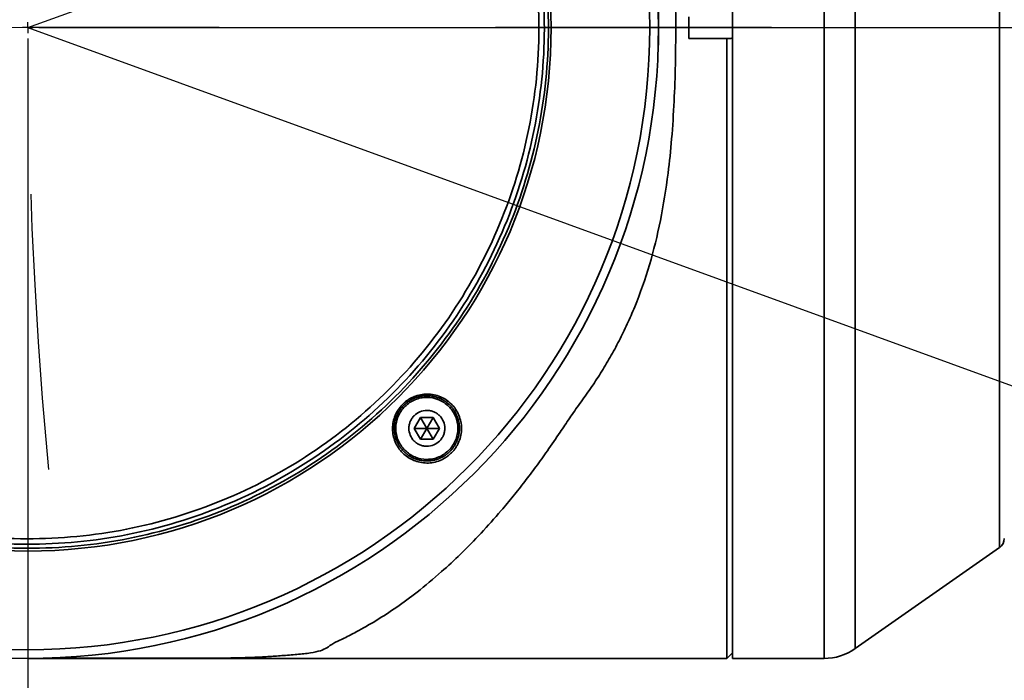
# Model space of a CAD drawing. Header units: millimetres. Extents: x 0 to 4200, y 0 to 2974.
# Tile 8 of 40: x 870 to 961, y 1734 to 1795. Entities that reach past the tile are written whole.
import ezdxf

# ---------------------------------------------------------------- set-up
doc = ezdxf.new("R2010")
doc.units = ezdxf.units.MM
doc.header["$LTSCALE"] = 10
doc.linetypes.add('CENTERX2', pattern=[20.32, 12.7, -2.54, 2.54, -2.54])
doc.layers.add('中心线层', color=6, linetype='CENTERX2', lineweight=25)
doc.layers.add('标注层', color=150, linetype='Continuous')
doc.styles.add('SLDTEXTSTYLE1', font='仿宋_GB2312')
doc.dimstyles.new('SLDDIMSTYLE0', dxfattribs={"dimtxt": 35, "dimasz": 40, "dimexe": 0, "dimexo": 0.0625, "dimgap": 8.75, "dimtad": 0, "dimtih": 1, "dimtoh": 1, "dimrnd": 1e-09, "dimzin": 12, "dimdsep": 46, "dimtxsty": 'SLDTEXTSTYLE1', "dimsah": 1, "dimcen": 0, "dimadec": 0, "dimazin": 3, "dimtfac": 1, "dimtdec": 3, "dimtofl": 0, "dimtmove": 0, "dimatfit": 3, "dimfxl": 1, "dimfrac": 2, "dimtolj": 1, "dimtzin": 12, "dimarcsym": 0})

# ---------------------------------------------------------------- blocks, each defined once
blk = doc.blocks.new('_D')
at = {"layer": '标注层'}
for p, q in [((1647.322, 2033.111), (1785.077, 2126.799)), ((1785.077, 2126.799), (1894.881, 2126.799))]:
    blk.add_line(p, q, dxfattribs=at)
blk.add_solid([(1647.322, 2033.111), (1683.21, 2051.472), (1677.586, 2059.74)], dxfattribs=at)
at = {"layer": '标注层', "char_height": 35, "attachment_point": 1, "style": 'SLDTEXTSTYLE1'}
for s, insert in [('%%c', (1795.077, 2171.916)), ('850', (1833.777, 2171.916))]:
    blk.add_mtext(s, dxfattribs=dict(at, insert=insert))
blk = doc.blocks.new('_D_2')
at = {"layer": '标注层'}
for p, q in [((535.334, 2126.799), (425.53, 2126.799)), ((590.392, 2072.211), (535.334, 2126.799))]:
    blk.add_line(p, q, dxfattribs=at)
blk.add_solid([(590.392, 2072.211), (565.507, 2103.925), (558.466, 2096.823)], dxfattribs=at)
at = {"layer": '标注层', "char_height": 35, "attachment_point": 1, "style": 'SLDTEXTSTYLE1'}
for s, insert in [('%%c', (425.53, 2171.916)), ('790', (464.229, 2171.916))]:
    blk.add_mtext(s, dxfattribs=dict(at, insert=insert))
blk = doc.blocks.new('SW_CENTERMARKSYMBOL_1')
at = {"layer": '中心线层', "color": 0}
blk.add_line((-1, 0), (-425.5, 0), dxfattribs=at)
blk = doc.blocks.new('SW_CENTERMARKSYMBOL_2')
at = {"layer": '中心线层', "color": 0}
for p, q in [((0, 0), (-0.5, 0)), ((0, 0), (0, 0.5)), ((0, 0), (0, -0.5)), ((0, 0), (0.5, 0)), ((1, 0), (395.5, 0)), ((0, -1), (0, -395.5))]:
    blk.add_line(p, q, dxfattribs=at)

msp = doc.modelspace()

# ---------------------------------------------------------------- linework, layer by layer
at = {"color": 7, "linetype": 'Continuous', "lineweight": 35}
for p, q in [((935.695, 1852.105), (935.695, 1794.105)), ((931.695, 1793.1), (931.695, 1795.11)), ((935.695, 1794.105), (935.695, 1736.105)), ((935.192, 1793.1), (931.695, 1793.1)), ((935.192, 1793.1), (935.192, 1736.105)), ((935.192, 1793.1), (935.383, 1793.1)), ((935.692, 1793.149), (935.692, 1736.605)), ((935.695, 1793.149), (935.692, 1793.149)), ((907.011, 1758.26), (906.434, 1757.26)), ((908.166, 1758.26), (907.011, 1758.26)), ((907.011, 1758.26), (907.588, 1757.26)), ((908.166, 1758.26), (907.588, 1757.26)), ((908.743, 1757.26), (908.166, 1758.26)), ((906.434, 1757.26), (907.011, 1756.26)), ((906.434, 1757.26), (907.588, 1757.26)), ((907.588, 1757.26), (907.011, 1756.26)), ((908.743, 1757.26), (907.588, 1757.26)), ((908.166, 1756.26), (907.588, 1757.26)), ((908.166, 1756.26), (908.743, 1757.26)), ((907.011, 1756.26), (908.166, 1756.26)), ((946.986, 1737.009), (960.268, 1746.307)), ((870.895, 1736.105), (935.192, 1736.105)), ((935.192, 1736.105), (935.692, 1736.605)), ((935.692, 1736.605), (935.695, 1736.605)), ((935.695, 1736.105), (944.119, 1736.105))]:
    msp.add_line(p, q, dxfattribs=at)
at = {"color": 8, "linetype": 'Continuous', "lineweight": 35}
for p, q in [((944.119, 1852.105), (944.119, 1794.105)), ((946.986, 1851.202), (946.986, 1737.009)), ((960.268, 1841.904), (960.268, 1794.105)), ((944.119, 1794.105), (944.119, 1736.105)), ((960.268, 1794.105), (960.268, 1746.307))]:
    msp.add_line(p, q, dxfattribs=at)
at = {"color": 7, "linetype": 'Continuous', "lineweight": 35}
for radius in [58, 57.196, 48.125]:
    msp.add_circle((870.895, 1794.105), radius, dxfattribs=at)
for centre, radius, start, end in [((959.695, 1747.126), 1, 304.99202, 360), ((944.119, 1741.105), 5, 270, 304.99202)]:
    msp.add_arc(centre, radius, start, end, dxfattribs=at)
for points, knots in [([(884.857, 1852.091), (884.979, 1852.091), (885.677, 1852.092), (886.953, 1852.089), (888.646, 1852.08), (890.243, 1852.056), (891.453, 1852.019), (892.379, 1851.977), (892.892, 1851.947), (893.26, 1851.923), (893.479, 1851.908), (893.798, 1851.885), (894.083, 1851.862), (894.298, 1851.845), (894.351, 1851.84), (894.365, 1851.839), (894.368, 1851.839), (894.369, 1851.839), (894.369, 1851.839), (894.37, 1851.839), (894.37, 1851.839), (894.379, 1851.903), (895.413, 1851.727), (896.17, 1851.705), (897.138, 1851.567), (898.15, 1851.344), (898.528, 1850.897), (899.854, 1850.324), (901.519, 1849.457), (903.715, 1848.18), (906.416, 1846.271), (909.126, 1844.024), (911.831, 1841.423), (913.983, 1839.061), (915.709, 1836.981), (916.97, 1835.365), (918.212, 1833.676), (919.446, 1831.918), (920.676, 1830.052), (922.007, 1828.192), (923.349, 1826.275), (924.572, 1824.236), (925.688, 1822.108), (926.768, 1819.703), (927.764, 1816.997), (928.623, 1813.985), (929.291, 1810.841), (929.837, 1807.284), (930.22, 1803.207), (930.443, 1798.698), (930.471, 1795.627), (930.484, 1794.105)], [0, 0, 0, 0, 0.003461, 0.0199131, 0.036324, 0.0526696, 0.0691369, 0.0769217, 0.0855347, 0.087904, 0.0906401, 0.0937429, 0.099892, 0.1014345, 0.1018226, 0.1019209, 0.1019462, 0.1019527, 0.1019545, 0.1019552, 0.1019554, 0.1019555, 0.1126678, 0.1238219, 0.1344521, 0.1506746, 0.1772218, 0.2037856, 0.2313153, 0.2811119, 0.3310557, 0.3873417, 0.436068, 0.4868726, 0.5132648, 0.5386337, 0.5627157, 0.5891045, 0.614511, 0.6399457, 0.665593, 0.6912412, 0.7170754, 0.7424872, 0.7744373, 0.8065321, 0.837884, 0.8706542, 0.9125343, 0.9566509, 1, 1, 1, 1]), ([(837.114, 1828.026), (839.334, 1830.237), (841.772, 1832.229), (846.99, 1835.7), (849.769, 1837.179), (855.564, 1839.565), (858.578, 1840.472), (864.727, 1841.682), (867.861, 1841.984), (874.127, 1841.971), (877.26, 1841.656), (883.403, 1840.421), (886.414, 1839.501), (892.199, 1837.091), (894.972, 1835.601), (900.175, 1832.109), (902.605, 1830.106), (907.027, 1825.666), (909.019, 1823.228), (912.49, 1818.011), (913.968, 1815.231), (916.354, 1809.437), (917.262, 1806.422), (918.472, 1800.273), (918.774, 1797.14), (918.761, 1790.873), (918.446, 1787.741), (917.21, 1781.597), (916.29, 1778.586), (913.88, 1772.802), (912.39, 1770.028), (908.898, 1764.825), (906.896, 1762.396), (904.676, 1760.185)], [0, 0, 0, 0, 0.0625, 0.0625, 0.125, 0.125, 0.1875, 0.1875, 0.25, 0.25, 0.3125, 0.3125, 0.375, 0.375, 0.4375, 0.4375, 0.5, 0.5, 0.5625, 0.5625, 0.625, 0.625, 0.6875, 0.6875, 0.75, 0.75, 0.8125, 0.8125, 0.875, 0.875, 0.9375, 0.9375, 1, 1, 1, 1]), ([(904.413, 1760.448), (906.616, 1762.642), (908.603, 1765.053), (912.068, 1770.216), (913.546, 1772.967), (915.937, 1778.707), (916.85, 1781.694), (918.076, 1787.79), (918.388, 1790.898), (918.401, 1797.116), (918.102, 1800.225), (916.901, 1806.326), (916, 1809.317), (913.633, 1815.067), (912.166, 1817.825), (908.722, 1823.002), (906.746, 1825.421), (902.358, 1829.826), (899.948, 1831.813), (894.785, 1835.278), (892.033, 1836.756), (886.293, 1839.148), (883.306, 1840.061), (877.21, 1841.286), (874.102, 1841.599), (867.884, 1841.612), (864.775, 1841.312), (858.674, 1840.112), (855.683, 1839.211), (849.934, 1836.843), (847.176, 1835.377), (841.999, 1831.933), (839.58, 1829.956), (837.377, 1827.762)], [0, 0, 0, 0, 0.0625, 0.0625, 0.125, 0.125, 0.1875, 0.1875, 0.25, 0.25, 0.3125, 0.3125, 0.375, 0.375, 0.4375, 0.4375, 0.5, 0.5, 0.5625, 0.5625, 0.625, 0.625, 0.6875, 0.6875, 0.75, 0.75, 0.8125, 0.8125, 0.875, 0.875, 0.9375, 0.9375, 1, 1, 1, 1]), ([(837.73, 1827.408), (839.909, 1829.579), (842.303, 1831.535), (847.425, 1834.942), (850.154, 1836.394), (855.843, 1838.736), (858.803, 1839.627), (864.839, 1840.815), (867.916, 1841.112), (874.068, 1841.099), (877.144, 1840.79), (883.175, 1839.577), (886.131, 1838.674), (891.81, 1836.307), (894.533, 1834.845), (899.642, 1831.416), (902.027, 1829.45), (906.368, 1825.091), (908.324, 1822.698), (911.732, 1817.575), (913.183, 1814.846), (915.526, 1809.157), (916.417, 1806.198), (917.605, 1800.161), (917.901, 1797.084), (917.888, 1790.932), (917.579, 1787.857), (916.366, 1781.825), (915.463, 1778.869), (913.097, 1773.19), (911.634, 1770.467), (908.206, 1765.359), (906.24, 1762.973), (904.06, 1760.803)], [0, 0, 0, 0, 0.0625, 0.0625, 0.125, 0.125, 0.1875, 0.1875, 0.25, 0.25, 0.3125, 0.3125, 0.375, 0.375, 0.4375, 0.4375, 0.5, 0.5, 0.5625, 0.5625, 0.625, 0.625, 0.6875, 0.6875, 0.75, 0.75, 0.8125, 0.8125, 0.875, 0.875, 0.9375, 0.9375, 1, 1, 1, 1]), ([(904.676, 1760.185), (902.456, 1757.974), (900.018, 1755.981), (894.8, 1752.511), (892.021, 1751.032), (886.226, 1748.646), (883.212, 1747.739), (877.063, 1746.529), (873.929, 1746.227), (867.663, 1746.24), (864.53, 1746.555), (858.387, 1747.79), (855.376, 1748.71), (849.591, 1751.12), (846.818, 1752.61), (841.615, 1756.102), (839.185, 1758.105), (834.763, 1762.545), (832.771, 1764.983), (829.3, 1770.2), (827.822, 1772.98), (825.436, 1778.774), (824.528, 1781.789), (823.318, 1787.937), (823.016, 1791.071), (823.029, 1797.338), (823.344, 1800.47), (824.579, 1806.614), (825.5, 1809.625), (827.91, 1815.409), (829.399, 1818.183), (832.892, 1823.386), (834.894, 1825.815), (837.114, 1828.026)], [0, 0, 0, 0, 0.0625, 0.0625, 0.125, 0.125, 0.1875, 0.1875, 0.25, 0.25, 0.3125, 0.3125, 0.375, 0.375, 0.4375, 0.4375, 0.5, 0.5, 0.5625, 0.5625, 0.625, 0.625, 0.6875, 0.6875, 0.75, 0.75, 0.8125, 0.8125, 0.875, 0.875, 0.9375, 0.9375, 1, 1, 1, 1]), ([(837.377, 1827.762), (835.174, 1825.569), (833.187, 1823.158), (829.722, 1817.995), (828.244, 1815.243), (825.853, 1809.504), (824.94, 1806.516), (823.714, 1800.421), (823.401, 1797.313), (823.389, 1791.095), (823.688, 1787.985), (824.889, 1781.885), (825.789, 1778.893), (828.157, 1773.144), (829.624, 1770.386), (833.067, 1765.209), (835.044, 1762.79), (839.432, 1758.385), (841.842, 1756.398), (847.005, 1752.933), (849.757, 1751.454), (855.496, 1749.063), (858.484, 1748.15), (864.58, 1746.925), (867.688, 1746.612), (873.906, 1746.599), (877.015, 1746.899), (883.116, 1748.099), (886.107, 1749), (891.856, 1751.367), (894.614, 1752.834), (899.791, 1756.278), (902.21, 1758.255), (904.413, 1760.448)], [0, 0, 0, 0, 0.0625, 0.0625, 0.125, 0.125, 0.1875, 0.1875, 0.25, 0.25, 0.3125, 0.3125, 0.375, 0.375, 0.4375, 0.4375, 0.5, 0.5, 0.5625, 0.5625, 0.625, 0.625, 0.6875, 0.6875, 0.75, 0.75, 0.8125, 0.8125, 0.875, 0.875, 0.9375, 0.9375, 1, 1, 1, 1]), ([(904.06, 1760.803), (901.88, 1758.632), (899.487, 1756.676), (894.365, 1753.269), (891.636, 1751.817), (885.947, 1749.475), (882.987, 1748.584), (876.951, 1747.396), (873.874, 1747.099), (867.722, 1747.112), (864.646, 1747.421), (858.615, 1748.634), (855.659, 1749.537), (849.979, 1751.903), (847.257, 1753.366), (842.148, 1756.795), (839.763, 1758.761), (835.422, 1763.12), (833.466, 1765.513), (830.058, 1770.636), (828.607, 1773.365), (826.264, 1779.054), (825.373, 1782.013), (824.185, 1788.05), (823.889, 1791.127), (823.901, 1797.279), (824.211, 1800.354), (825.423, 1806.386), (826.327, 1809.342), (828.693, 1815.021), (830.156, 1817.744), (833.584, 1822.852), (835.55, 1825.237), (837.73, 1827.408)], [0, 0, 0, 0, 0.0625, 0.0625, 0.125, 0.125, 0.1875, 0.1875, 0.25, 0.25, 0.3125, 0.3125, 0.375, 0.375, 0.4375, 0.4375, 0.5, 0.5, 0.5625, 0.5625, 0.625, 0.625, 0.6875, 0.6875, 0.75, 0.75, 0.8125, 0.8125, 0.875, 0.875, 0.9375, 0.9375, 1, 1, 1, 1]), ([(928.876, 1795.744), (928.879, 1795.61), (928.885, 1795.341), (928.891, 1794.934), (928.895, 1794.522), (928.895, 1794.245), (928.896, 1794.105)], [0, 0, 0, 0, 0.245004, 0.493299, 0.744945, 1, 1, 1, 1]), ([(930.484, 1794.105), (930.477, 1792.972), (930.461, 1790.711), (930.339, 1787.292), (930.128, 1783.957), (929.753, 1780.276), (929.129, 1776.382), (928.119, 1772.26), (927.02, 1769.131), (926.025, 1766.842), (925.272, 1765.297), (924.456, 1763.79), (923.578, 1762.327), (922.65, 1760.906), (921.649, 1759.557), (920.724, 1758.211), (919.75, 1756.751), (918.718, 1755.248), (917.637, 1753.744), (916.59, 1752.353), (915.524, 1751.006), (914.187, 1749.4), (912.571, 1747.593), (910.744, 1745.729), (908.773, 1743.904), (906.811, 1742.272), (904.803, 1740.788), (902.934, 1739.567), (901.305, 1738.646), (900.023, 1737.974), (898.944, 1737.501), (898.446, 1737.103), (897.873, 1736.804), (896.932, 1736.6), (895.65, 1736.464), (894.239, 1736.363), (892.983, 1736.264), (891.62, 1736.196), (890.159, 1736.153), (888.568, 1736.13), (886.884, 1736.122), (885.626, 1736.118), (884.942, 1736.12), (884.83, 1736.12)], [0, 0, 0, 0, 0.032281, 0.06439, 0.09776, 0.128402, 0.17195, 0.214051, 0.256358, 0.274366, 0.292578, 0.311014, 0.329381, 0.347863, 0.36656, 0.384625, 0.402796, 0.426901, 0.44848, 0.469093, 0.490397, 0.512394, 0.54849, 0.585177, 0.618378, 0.661651, 0.697523, 0.733889, 0.769992, 0.792759, 0.81387, 0.834558, 0.850567, 0.866696, 0.882824, 0.899113, 0.915413, 0.931648, 0.947906, 0.964262, 0.980454, 0.996801, 1, 1, 1, 1]), ([(928.896, 1794.105), (928.895, 1793.966), (928.895, 1793.689), (928.891, 1793.276), (928.885, 1792.869), (928.879, 1792.6), (928.876, 1792.467)], [0, 0, 0, 0, 0.255055, 0.506701, 0.754996, 1, 1, 1, 1]), ([(928.896, 1794.105), (928.897, 1794.105), (928.898, 1794.105), (928.899, 1794.105), (928.901, 1794.105), (928.904, 1794.105), (928.906, 1794.105), (928.911, 1794.105), (928.916, 1794.105), (928.922, 1794.105), (928.933, 1794.105), (928.947, 1794.105), (928.962, 1794.105), (928.993, 1794.105), (929.032, 1794.105), (929.078, 1794.105), (929.17, 1794.105), (929.29, 1794.105), (929.432, 1794.105), (929.449, 1794.105), (929.467, 1794.105), (929.486, 1794.105), (929.495, 1794.105), (929.504, 1794.105), (929.514, 1794.105), (929.523, 1794.105), (929.533, 1794.105), (929.542, 1794.105), (929.58, 1794.105), (929.62, 1794.105), (929.66, 1794.105), (929.742, 1794.105), (929.828, 1794.105), (929.918, 1794.105), (930.094, 1794.105), (930.285, 1794.105), (930.484, 1794.105)], [0.3457594, 0.3457594, 0.3457594, 0.3457594, 0.3512622, 0.3512622, 0.3512622, 0.3601297, 0.3601297, 0.3601297, 0.3778648, 0.3778648, 0.3778648, 0.4133351, 0.4133351, 0.4133351, 0.4842756, 0.4842756, 0.4842756, 0.6261566, 0.6261566, 0.6261566, 0.6438917, 0.6438917, 0.6438917, 0.6527593, 0.6527593, 0.6527593, 0.6616268, 0.6616268, 0.6616268, 0.6970971, 0.6970971, 0.6970971, 0.7680376, 0.7680376, 0.7680376, 0.9065538, 0.9065538, 0.9065538, 0.9065538]), ([(935.692, 1793.149), (935.667, 1793.141), (935.616, 1793.126), (935.54, 1793.112), (935.462, 1793.102), (935.41, 1793.101), (935.383, 1793.1)], [0, 0, 0, 0, 0.247135, 0.49566, 0.746359, 1, 1, 1, 1]), ([(905.37, 1759.487), (905.413, 1759.529), (905.5, 1759.613), (905.638, 1759.729), (905.781, 1759.836), (905.93, 1759.935), (906.085, 1760.025), (906.245, 1760.106), (906.546, 1760.238), (907.005, 1760.377), (907.627, 1760.432), (908.247, 1760.369), (908.839, 1760.185), (909.386, 1759.893), (909.862, 1759.499), (910.257, 1759.021), (910.55, 1758.474), (910.735, 1757.879), (910.797, 1757.256), (910.74, 1756.631), (910.588, 1756.128), (910.41, 1755.748), (910.248, 1755.478), (910.061, 1755.224), (909.916, 1755.072), (909.844, 1754.995)], [0, 0, 0, 0, 0.018047, 0.035925, 0.053706, 0.071461, 0.089262, 0.107182, 0.125288, 0.187474, 0.250083, 0.312108, 0.374853, 0.436836, 0.499653, 0.561787, 0.624523, 0.686931, 0.749514, 0.812072, 0.874541, 0.906071, 0.937308, 0.968527, 1, 1, 1, 1]), ([(909.844, 1754.995), (909.8, 1754.953), (909.714, 1754.87), (909.575, 1754.754), (909.432, 1754.647), (909.283, 1754.548), (909.128, 1754.458), (908.968, 1754.376), (908.667, 1754.244), (908.207, 1754.106), (907.583, 1754.051), (906.962, 1754.115), (906.368, 1754.301), (905.822, 1754.594), (905.345, 1754.99), (904.952, 1755.468), (904.661, 1756.016), (904.478, 1756.608), (904.416, 1757.23), (904.473, 1757.853), (904.626, 1758.355), (904.803, 1758.733), (904.965, 1759.003), (905.152, 1759.258), (905.297, 1759.411), (905.37, 1759.487)], [0, 0, 0, 0, 0.018004, 0.035888, 0.053703, 0.071499, 0.089327, 0.107239, 0.125284, 0.18763, 0.250085, 0.312541, 0.374854, 0.437503, 0.49965, 0.562452, 0.624517, 0.687361, 0.749511, 0.812234, 0.874552, 0.905806, 0.937024, 0.968517, 1, 1, 1, 1]), ([(907.588, 1760.11), (907.965, 1760.11), (908.339, 1760.034), (908.853, 1759.821), (909.019, 1759.732), (909.33, 1759.524), (909.473, 1759.406), (909.736, 1759.143), (909.856, 1758.996), (910.062, 1758.687), (910.15, 1758.523), (910.293, 1758.178), (910.348, 1757.997), (910.42, 1757.633), (910.438, 1757.447), (910.438, 1757.072), (910.42, 1756.887), (910.348, 1756.523), (910.293, 1756.341), (910.15, 1755.997), (910.063, 1755.833), (909.856, 1755.523), (909.736, 1755.377), (909.473, 1755.114), (909.33, 1754.996), (909.018, 1754.787), (908.853, 1754.699), (908.51, 1754.557), (908.33, 1754.502), (907.963, 1754.428), (907.777, 1754.41), (907.212, 1754.41), (906.838, 1754.485), (906.324, 1754.699), (906.158, 1754.788), (905.847, 1754.996), (905.704, 1755.114), (905.441, 1755.377), (905.321, 1755.524), (905.114, 1755.833), (905.027, 1755.997), (904.884, 1756.342), (904.829, 1756.523), (904.757, 1756.887), (904.738, 1757.072), (904.738, 1757.448), (904.757, 1757.633), (904.829, 1757.997), (904.884, 1758.178), (905.027, 1758.523), (905.114, 1758.687), (905.321, 1758.997), (905.441, 1759.143), (905.704, 1759.406), (905.847, 1759.524), (906.159, 1759.733), (906.324, 1759.821), (906.667, 1759.963), (906.846, 1760.018), (907.214, 1760.091), (907.4, 1760.11), (907.588, 1760.11)], [0, 0, 0, 0, 0.0625, 0.0625, 0.09375, 0.09375, 0.125, 0.125, 0.15625, 0.15625, 0.1875, 0.1875, 0.21875, 0.21875, 0.25, 0.25, 0.28125, 0.28125, 0.3125, 0.3125, 0.34375, 0.34375, 0.375, 0.375, 0.40625, 0.40625, 0.4375, 0.4375, 0.46875, 0.46875, 0.5, 0.5, 0.5625, 0.5625, 0.59375, 0.59375, 0.625, 0.625, 0.65625, 0.65625, 0.6875, 0.6875, 0.71875, 0.71875, 0.75, 0.75, 0.78125, 0.78125, 0.8125, 0.8125, 0.84375, 0.84375, 0.875, 0.875, 0.90625, 0.90625, 0.9375, 0.9375, 0.96875, 0.96875, 1, 1, 1, 1]), ([(905.471, 1759.386), (905.489, 1759.403), (905.507, 1759.421), (905.543, 1759.455), (905.562, 1759.472), (905.617, 1759.522), (905.655, 1759.554), (905.77, 1759.648), (905.849, 1759.706), (905.972, 1759.788), (906.014, 1759.814), (906.099, 1759.865), (906.142, 1759.889), (906.208, 1759.924), (906.23, 1759.935), (906.275, 1759.957), (906.298, 1759.968), (906.343, 1759.989), (906.365, 1759.999), (906.411, 1760.019), (906.434, 1760.029), (906.502, 1760.057), (906.549, 1760.074), (906.641, 1760.107), (906.688, 1760.122), (906.782, 1760.15), (906.83, 1760.163), (906.925, 1760.186), (906.973, 1760.197), (907.07, 1760.215), (907.119, 1760.223), (907.192, 1760.234), (907.217, 1760.237), (907.266, 1760.243), (907.291, 1760.245), (907.34, 1760.25), (907.364, 1760.252), (907.413, 1760.255), (907.438, 1760.256), (907.512, 1760.259), (907.56, 1760.26), (907.707, 1760.259), (907.804, 1760.254), (907.95, 1760.238), (907.999, 1760.232), (908.071, 1760.221), (908.095, 1760.217), (908.144, 1760.208), (908.168, 1760.204), (908.216, 1760.194), (908.24, 1760.188), (908.288, 1760.177), (908.312, 1760.171), (908.383, 1760.153), (908.43, 1760.14), (908.523, 1760.111), (908.569, 1760.095), (908.66, 1760.062), (908.705, 1760.045), (908.795, 1760.007), (908.839, 1759.987), (908.927, 1759.945), (908.97, 1759.923), (909.034, 1759.888), (909.056, 1759.877), (909.098, 1759.852), (909.119, 1759.84), (909.161, 1759.815), (909.182, 1759.802), (909.223, 1759.775), (909.244, 1759.762), (909.304, 1759.721), (909.344, 1759.693), (909.422, 1759.635), (909.46, 1759.605), (909.572, 1759.513), (909.644, 1759.447), (909.746, 1759.345), (909.78, 1759.309), (909.829, 1759.255), (909.845, 1759.237), (909.877, 1759.2), (909.893, 1759.181), (909.924, 1759.143), (909.939, 1759.124), (909.969, 1759.086), (909.984, 1759.066), (910.027, 1759.007), (910.055, 1758.967), (910.136, 1758.846), (910.186, 1758.763), (910.255, 1758.635), (910.277, 1758.592), (910.319, 1758.504), (910.338, 1758.46), (910.367, 1758.392), (910.376, 1758.369), (910.394, 1758.324), (910.402, 1758.301), (910.419, 1758.254), (910.427, 1758.231), (910.442, 1758.184), (910.45, 1758.161), (910.471, 1758.091), (910.485, 1758.044), (910.509, 1757.949), (910.519, 1757.901), (910.548, 1757.758), (910.563, 1757.662), (910.578, 1757.516), (910.582, 1757.467), (910.585, 1757.394), (910.586, 1757.369), (910.588, 1757.32), (910.588, 1757.295), (910.588, 1757.246), (910.588, 1757.221), (910.587, 1757.171), (910.586, 1757.147), (910.584, 1757.097), (910.583, 1757.073), (910.579, 1757.024), (910.577, 1756.999), (910.57, 1756.926), (910.564, 1756.877), (910.55, 1756.78), (910.542, 1756.732), (910.523, 1756.636), (910.512, 1756.588), (910.489, 1756.492), (910.476, 1756.445), (910.455, 1756.374), (910.447, 1756.35), (910.432, 1756.303), (910.424, 1756.279), (910.407, 1756.232), (910.398, 1756.209), (910.381, 1756.163), (910.371, 1756.139), (910.343, 1756.071), (910.323, 1756.025), (910.281, 1755.936), (910.259, 1755.892), (910.189, 1755.762), (910.139, 1755.677), (910.029, 1755.513), (909.97, 1755.433), (909.843, 1755.278), (909.776, 1755.204), (909.705, 1755.134)], [0.00999487, 0.00999487, 0.00999487, 0.00999487, 0.01007308, 0.01007308, 0.01015128, 0.01015128, 0.0103077, 0.0103077, 0.01062053, 0.01062053, 0.01077695, 0.01077695, 0.01093337, 0.01093337, 0.01101157, 0.01101157, 0.01108978, 0.01108978, 0.01116799, 0.01116799, 0.0112462, 0.0112462, 0.01140261, 0.01140261, 0.01155903, 0.01155903, 0.01171545, 0.01171545, 0.01187186, 0.01187186, 0.01202828, 0.01202828, 0.01210649, 0.01210649, 0.0121847, 0.0121847, 0.0122629, 0.0122629, 0.01234111, 0.01234111, 0.01249753, 0.01249753, 0.01281036, 0.01281036, 0.01296678, 0.01296678, 0.01304498, 0.01304498, 0.01312319, 0.01312319, 0.0132014, 0.0132014, 0.01327961, 0.01327961, 0.01343603, 0.01343603, 0.01359244, 0.01359244, 0.01374886, 0.01374886, 0.01390527, 0.01390527, 0.01406169, 0.01406169, 0.0141399, 0.0141399, 0.01421811, 0.01421811, 0.01429631, 0.01429631, 0.01437452, 0.01437452, 0.01453094, 0.01453094, 0.01468736, 0.01468736, 0.01500019, 0.01500019, 0.0151566, 0.0151566, 0.01523481, 0.01523481, 0.01531302, 0.01531302, 0.01539123, 0.01539123, 0.01546944, 0.01546944, 0.01562585, 0.01562585, 0.01593869, 0.01593869, 0.0160951, 0.0160951, 0.01625152, 0.01625152, 0.01632973, 0.01632973, 0.01640793, 0.01640793, 0.01648614, 0.01648614, 0.01656435, 0.01656435, 0.01672077, 0.01672077, 0.01687718, 0.01687718, 0.01719001, 0.01719001, 0.01734643, 0.01734643, 0.01742464, 0.01742464, 0.01750285, 0.01750285, 0.01758106, 0.01758106, 0.01765926, 0.01765926, 0.01773747, 0.01773747, 0.01781568, 0.01781568, 0.0179721, 0.0179721, 0.01812851, 0.01812851, 0.01828493, 0.01828493, 0.01844134, 0.01844134, 0.01851955, 0.01851955, 0.01859776, 0.01859776, 0.01867597, 0.01867597, 0.01875418, 0.01875418, 0.01891059, 0.01891059, 0.01906701, 0.01906701, 0.01937984, 0.01937984, 0.01969267, 0.01969267, 0.02000534, 0.02000534, 0.02000534, 0.02000534]), ([(909.705, 1755.134), (909.67, 1755.099), (909.634, 1755.065), (909.578, 1755.015), (909.559, 1754.998), (909.522, 1754.966), (909.502, 1754.95), (909.464, 1754.918), (909.444, 1754.903), (909.405, 1754.872), (909.385, 1754.857), (909.325, 1754.813), (909.284, 1754.785), (909.16, 1754.703), (909.075, 1754.653), (908.945, 1754.584), (908.901, 1754.562), (908.811, 1754.52), (908.766, 1754.5), (908.697, 1754.472), (908.674, 1754.463), (908.627, 1754.445), (908.604, 1754.437), (908.557, 1754.42), (908.533, 1754.412), (908.486, 1754.397), (908.462, 1754.39), (908.391, 1754.369), (908.343, 1754.356), (908.248, 1754.333), (908.2, 1754.322), (908.103, 1754.304), (908.055, 1754.296), (907.958, 1754.282), (907.909, 1754.277), (907.836, 1754.27), (907.811, 1754.268), (907.762, 1754.265), (907.737, 1754.263), (907.688, 1754.261), (907.663, 1754.261), (907.614, 1754.26), (907.589, 1754.26), (907.515, 1754.26), (907.465, 1754.262), (907.367, 1754.268), (907.319, 1754.272), (907.173, 1754.287), (907.077, 1754.302), (906.933, 1754.332), (906.886, 1754.343), (906.791, 1754.367), (906.744, 1754.381), (906.685, 1754.399), (906.673, 1754.403), (906.65, 1754.41), (906.638, 1754.414), (906.603, 1754.426), (906.58, 1754.434), (906.534, 1754.451), (906.511, 1754.46), (906.466, 1754.478), (906.443, 1754.487), (906.376, 1754.515), (906.331, 1754.535), (906.244, 1754.578), (906.201, 1754.6), (906.115, 1754.646), (906.073, 1754.67), (905.99, 1754.72), (905.949, 1754.747), (905.889, 1754.788), (905.869, 1754.801), (905.829, 1754.83), (905.809, 1754.844), (905.77, 1754.874), (905.751, 1754.889), (905.712, 1754.919), (905.693, 1754.934), (905.655, 1754.965), (905.637, 1754.981), (905.6, 1755.013), (905.582, 1755.029), (905.528, 1755.078), (905.493, 1755.112), (905.391, 1755.215), (905.326, 1755.287), (905.234, 1755.4), (905.205, 1755.438), (905.161, 1755.497), (905.147, 1755.516), (905.119, 1755.556), (905.105, 1755.576), (905.078, 1755.617), (905.065, 1755.638), (905.038, 1755.679), (905.026, 1755.7), (905.001, 1755.742), (904.988, 1755.763), (904.964, 1755.805), (904.953, 1755.827), (904.918, 1755.891), (904.897, 1755.934), (904.855, 1756.022), (904.836, 1756.066), (904.798, 1756.156), (904.781, 1756.201), (904.748, 1756.293), (904.733, 1756.339), (904.704, 1756.432), (904.691, 1756.479), (904.676, 1756.539), (904.673, 1756.551), (904.668, 1756.575), (904.665, 1756.587), (904.657, 1756.623), (904.652, 1756.647), (904.642, 1756.695), (904.637, 1756.719), (904.629, 1756.767), (904.625, 1756.791), (904.614, 1756.864), (904.608, 1756.912), (904.594, 1757.058), (904.589, 1757.155), (904.588, 1757.301), (904.589, 1757.35), (904.594, 1757.448), (904.597, 1757.497), (904.604, 1757.571), (904.607, 1757.596), (904.613, 1757.645), (904.616, 1757.67), (904.624, 1757.719), (904.627, 1757.743), (904.636, 1757.792), (904.64, 1757.816), (904.654, 1757.888), (904.665, 1757.936), (904.689, 1758.031), (904.702, 1758.079), (904.73, 1758.173), (904.745, 1758.219), (904.778, 1758.312), (904.796, 1758.358), (904.834, 1758.449), (904.854, 1758.495), (904.88, 1758.551), (904.886, 1758.562), (904.897, 1758.585), (904.902, 1758.596), (904.919, 1758.629), (904.93, 1758.651), (904.954, 1758.695), (904.966, 1758.717), (904.99, 1758.76), (905.003, 1758.781), (905.041, 1758.845), (905.067, 1758.887), (905.149, 1759.01), (905.208, 1759.089), (905.302, 1759.203), (905.335, 1759.241), (905.385, 1759.296), (905.402, 1759.314), (905.436, 1759.35), (905.454, 1759.368), (905.471, 1759.386)], [-0.00001594, -0.00001594, -0.00001594, -0.00001594, 0.00014048, 0.00014048, 0.00021868, 0.00021868, 0.00029689, 0.00029689, 0.0003751, 0.0003751, 0.00045331, 0.00045331, 0.00060973, 0.00060973, 0.00092256, 0.00092256, 0.00107897, 0.00107897, 0.00123539, 0.00123539, 0.0013136, 0.0013136, 0.00139181, 0.00139181, 0.00147001, 0.00147001, 0.00154822, 0.00154822, 0.00170464, 0.00170464, 0.00186105, 0.00186105, 0.00201747, 0.00201747, 0.00217389, 0.00217389, 0.0022521, 0.0022521, 0.0023303, 0.0023303, 0.00240851, 0.00240851, 0.00248672, 0.00248672, 0.00264314, 0.00264314, 0.00279955, 0.00279955, 0.00311238, 0.00311238, 0.0032688, 0.0032688, 0.00342522, 0.00342522, 0.00346432, 0.00346432, 0.00350343, 0.00350343, 0.00358163, 0.00358163, 0.00365984, 0.00365984, 0.00373805, 0.00373805, 0.00389447, 0.00389447, 0.00405088, 0.00405088, 0.0042073, 0.0042073, 0.00436371, 0.00436371, 0.00444192, 0.00444192, 0.00452013, 0.00452013, 0.00459834, 0.00459834, 0.00467655, 0.00467655, 0.00475476, 0.00475476, 0.00483296, 0.00483296, 0.00498938, 0.00498938, 0.00530221, 0.00530221, 0.00545863, 0.00545863, 0.00553684, 0.00553684, 0.00561504, 0.00561504, 0.00569325, 0.00569325, 0.00577146, 0.00577146, 0.00584967, 0.00584967, 0.00592788, 0.00592788, 0.00608429, 0.00608429, 0.00624071, 0.00624071, 0.00639713, 0.00639713, 0.00655354, 0.00655354, 0.00670996, 0.00670996, 0.00674906, 0.00674906, 0.00678817, 0.00678817, 0.00686637, 0.00686637, 0.00694458, 0.00694458, 0.00702279, 0.00702279, 0.00717921, 0.00717921, 0.00749204, 0.00749204, 0.00764846, 0.00764846, 0.00780487, 0.00780487, 0.00788308, 0.00788308, 0.00796129, 0.00796129, 0.0080395, 0.0080395, 0.0081177, 0.0081177, 0.00827412, 0.00827412, 0.00843054, 0.00843054, 0.00858695, 0.00858695, 0.00874337, 0.00874337, 0.00889979, 0.00889979, 0.00893889, 0.00893889, 0.00897799, 0.00897799, 0.0090562, 0.0090562, 0.00913441, 0.00913441, 0.00921262, 0.00921262, 0.00936903, 0.00936903, 0.00968187, 0.00968187, 0.00983828, 0.00983828, 0.00991649, 0.00991649, 0.0099947, 0.0099947, 0.0099947, 0.0099947]), ([(907.588, 1758.91), (907.697, 1758.91), (907.805, 1758.899), (908.015, 1758.857), (908.12, 1758.826), (908.32, 1758.743), (908.415, 1758.692), (908.594, 1758.572), (908.679, 1758.503), (908.907, 1758.274), (909.03, 1758.09), (909.195, 1757.693), (909.238, 1757.476), (909.238, 1757.153), (909.228, 1757.044), (909.186, 1756.833), (909.155, 1756.73), (909.072, 1756.53), (909.02, 1756.433), (908.901, 1756.254), (908.833, 1756.171), (908.602, 1755.94), (908.42, 1755.819), (908.021, 1755.653), (907.806, 1755.61), (907.479, 1755.61), (907.372, 1755.621), (907.161, 1755.662), (907.057, 1755.694), (906.857, 1755.777), (906.762, 1755.828), (906.583, 1755.947), (906.498, 1756.017), (906.269, 1756.245), (906.146, 1756.429), (905.982, 1756.826), (905.938, 1757.044), (905.938, 1757.366), (905.949, 1757.476), (905.991, 1757.687), (906.022, 1757.79), (906.105, 1757.99), (906.156, 1758.087), (906.276, 1758.265), (906.344, 1758.349), (906.575, 1758.58), (906.756, 1758.701), (907.156, 1758.867), (907.37, 1758.91), (907.588, 1758.91)], [0, 0, 0, 0, 0.03125, 0.03125, 0.0625, 0.0625, 0.09375, 0.09375, 0.125, 0.125, 0.1875, 0.1875, 0.25, 0.25, 0.28125, 0.28125, 0.3125, 0.3125, 0.34375, 0.34375, 0.375, 0.375, 0.4375, 0.4375, 0.5, 0.5, 0.53125, 0.53125, 0.5625, 0.5625, 0.59375, 0.59375, 0.625, 0.625, 0.6875, 0.6875, 0.75, 0.75, 0.78125, 0.78125, 0.8125, 0.8125, 0.84375, 0.84375, 0.875, 0.875, 0.9375, 0.9375, 1, 1, 1, 1]), ([(872.291, 1736.122), (872.718, 1736.121), (873.754, 1736.12), (875.829, 1736.121), (878.453, 1736.12), (881.439, 1736.12), (883.705, 1736.12), (884.83, 1736.119)], [0, 0, 0, 0, 0.149458, 0.362666, 0.57609, 0.789621, 1, 1, 1, 1])]:
    msp.add_open_spline(points, degree=3, knots=knots, dxfattribs=at)
at = {"layer": '中心线层', "linetype": 'CENTERX2'}
for q in [(1242.074, 1929.203), (1242.074, 1659.007)]:
    msp.add_line((870.895, 1794.105), q, dxfattribs=at)
at = {"layer": '中心线层', "linetype": 'CENTERX2', "lineweight": 18}
msp.add_line((1718.358, 1794.105), (425.102, 1794.105), dxfattribs=at)
at = {"layer": '中心线层', "linetype": 'CENTERX2'}
for centre, radius, start, end in [((1295.895, 1794.105), 425, 275, 265), ((870.895, 1794.105), 395, 20, 340)]:
    msp.add_arc(centre, radius, start, end, dxfattribs=at)

# ---------------------------------------------------------------- block references
at = {"layer": '中心线层'}
for name, p in [('SW_CENTERMARKSYMBOL_1', (1295.895, 1794.105)), ('SW_CENTERMARKSYMBOL_2', (870.895, 1794.105))]:
    msp.add_blockref(name, p, dxfattribs=at)

# ---------------------------------------------------------------- dimensions: what is measured, and where the dimension line sits
at = {"layer": '标注层'}
for p1, p2, picture, middle in [((1151.398, 1516), (590.392, 2072.211), '_D_2', (475.432, 2150.035)), ((944.468, 1555.099), (1647.322, 2033.111), '_D', (1844.979, 2150.035))]:
    dim = msp.add_diameter_dim_2p(p1=p1, p2=p2, dimstyle='SLDDIMSTYLE0', dxfattribs=at)
    dim.commit()
    dim.dimension.update_dxf_attribs({"geometry": picture, "text_midpoint": middle, "dimtype": 163})

doc.saveas('drawing.dxf')
